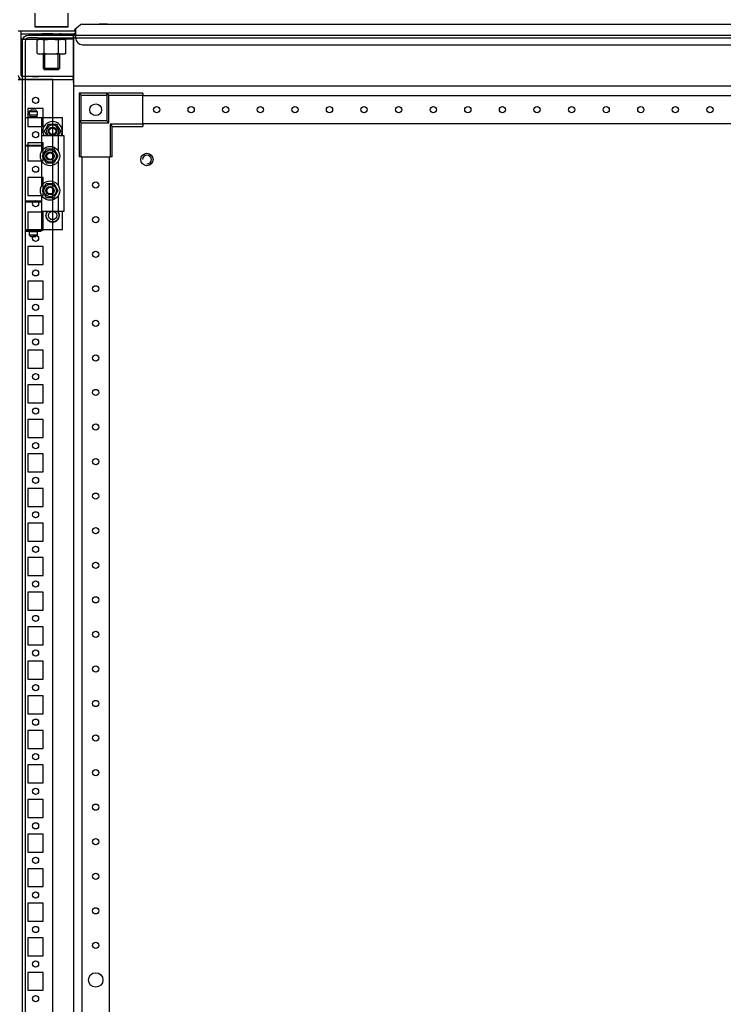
# Model space of a CAD drawing. Header units: inches. Extents: x 614 to 6314, y 704 to 4696.
# Tile 60 of 78: x 4048 to 4556, y 2650 to 3362. Entities that reach past the tile are written whole.
import ezdxf

# ---------------------------------------------------------------- set-up
doc = ezdxf.new("R2010")
doc.units = ezdxf.units.IN
doc.header["$MEASUREMENT"] = 0
doc.layers.add('HANDLE_ROTARY', color=7, linetype='Continuous')
doc.styles.get("Standard").update_dxf_attribs({"font": 'ARIALN.TTF'})
doc.dimstyles.get("Standard").update_dxf_attribs({"dimtxt": 25, "dimasz": 20, "dimexe": 5, "dimexo": 5, "dimgap": 10, "dimtad": 0, "dimtih": 1, "dimtoh": 1, "dimzin": 0, "dimdsep": 46, "dimtxsty": 'Standard', "dimcen": 10, "dimadec": 0, "dimazin": 0, "dimtfac": 1, "dimtofl": 0, "dimtmove": 0, "dimatfit": 3, "dimfxl": 1, "dimtolj": 1, "dimtzin": 0, "dimarcsym": 0})

# ---------------------------------------------------------------- blocks, each defined once
blk = doc.blocks.new('DOOR_FRONT')
for p, q in [((-394.22, -0.34), (-392.5, 0)), ((-392.5, 0), (-392.5, 0)), ((-392.5, 0), (-392.5, 0)), ((-392.5, 0), (-386.01, 0)), ((-386.01, 0), (-386, 0)), ((-386, 0), (386, 0)), ((-397, -4.5), (-396.66, -2.78)), ((-397, -1962.53), (-397, -4.5)), ((-396.66, -2.78), (-395.68, -1.32)), ((-395.68, -1.32), (-394.22, -0.34)), ((-394.81, -3.54), (-395, -4.5)), ((-395, -4.5), (-395, -1962.53)), ((-394.27, -2.73), (-394.81, -3.54)), ((-393.46, -2.19), (-394.27, -2.73)), ((-392.5, -2), (-393.46, -2.19)), ((-386.01, -2), (-392.5, -2)), ((-386, -2), (-386.01, -2)), ((-386, -2), (386, -2)), ((-355.98, -42.02), (-356, -42)), ((-336, -42), (-356, -42)), ((-356, -42), (-356, -62)), ((-355.91, -42.09), (-355.98, -42.02)), ((-355.79, -42.21), (-355.91, -42.09)), ((-355.63, -42.37), (-355.79, -42.21)), ((-355.38, -42.62), (-355.63, -42.37)), ((-355.1, -42.9), (-355.38, -42.62)), ((-310, -42), (-336, -42)), ((-334.5, -43.5), (-336, -42)), ((-336, -42), (-336, -62)), ((-336, -43.5), (-336, -42)), ((-310, -42), (-310, -43.5)), ((-354.8, -43.2), (-355.1, -42.9)), ((-354.5, -43.5), (-354.8, -43.2)), ((-354.5, -62), (-354.5, -43.5)), ((-354.5, -43.5), (-336, -43.5)), ((-336, -43.5), (-336, -62)), ((-334.5, -63.5), (-334.5, -43.5)), ((-334.5, -43.5), (-310, -43.5)), ((-310, -64.5), (-310, -43.5)), ((310, -44), (-310, -44)), ((-390.5, -54), (-392, -55.5)), ((-386, -55.5), (-392, -55.5)), ((-392, -55.5), (-392, -58)), ((-390.5, -54), (-387.5, -54)), ((-386, -55.5), (-387.5, -54)), ((-386, -58), (-386, -55.5)), ((-395, -59.5), (-383, -59.5)), ((-395, -59.5), (-395, -79.5)), ((-386, -58), (-392, -58)), ((-392, -59), (-386, -59)), ((-392, -59), (-392, -59.5)), ((-386.5, -58), (-391.5, -58)), ((-391.5, -58), (-391.5, -59)), ((-386.5, -59), (-391.5, -59)), ((-386.5, -59), (-386.5, -58)), ((-386, -59.5), (-386, -59)), ((-386, -59.5), (-368, -59.5)), ((-383, -79.5), (-383, -59.5)), ((-368, -72.5), (-368, -59.5)), ((-354.5, -63.5), (-356, -62)), ((-336, -62), (-356, -62)), ((-356, -62), (-356, -88)), ((-356, -62), (-354.5, -62)), ((-336, -62), (-354.5, -62)), ((-354.5, -88), (-354.5, -63.5)), ((-354.5, -63.5), (-334.5, -63.5)), ((-334.5, -63.5), (-336, -62)), ((-310, -64), (310, -64)), ((-380.97, -69.5), (-378.09, -64.5)), ((-380.97, -69.5), (-380.58, -68.83)), ((-380.27, -70.72), (-380.97, -69.5)), ((-379.24, -72.5), (-380.97, -69.5)), ((-380.58, -68.83), (-380.19, -68.15)), ((-379.56, -71.95), (-380.27, -70.72)), ((-380.19, -68.15), (-379.85, -67.55)), ((-379.85, -67.55), (-379.5, -66.95)), ((-379.5, -66.95), (-378.79, -65.72)), ((-378.79, -65.72), (-378.09, -64.5)), ((-378.09, -64.5), (-377.31, -64.5)), ((-378.09, -64.5), (-372.31, -64.5)), ((-377.31, -64.5), (-376.53, -64.5)), ((-376.53, -64.5), (-375.83, -64.5)), ((-375.83, -64.5), (-375.14, -64.5)), ((-375.14, -64.5), (-373.72, -64.5)), ((-373.72, -64.5), (-372.31, -64.5)), ((-372.31, -64.5), (-371.92, -65.17)), ((-372.31, -64.5), (-369.43, -69.5)), ((-371.92, -65.17), (-371.53, -65.85)), ((-371.53, -65.85), (-371.19, -66.45)), ((-371.19, -66.45), (-370.84, -67.05)), ((-369.43, -69.5), (-371.16, -72.5)), ((-370.84, -67.05), (-370.13, -68.28)), ((-370.21, -70.85), (-370.55, -71.45)), ((-369.82, -70.17), (-370.21, -70.85)), ((-370.13, -68.28), (-369.43, -69.5)), ((-369.43, -69.5), (-369.82, -70.17)), ((-333.5, -64.5), (-332, -66)), ((-310, -64.5), (-333.5, -64.5)), ((-333.5, -64.5), (-333.5, -88)), ((-332, -88), (-332, -66)), ((-332, -66), (-310, -66)), ((-310, -64.5), (-310, -66)), ((-383, -83.89), (-383, -72.5)), ((-383, -72.5), (-371, -72.5)), ((-379.24, -72.5), (-379.56, -71.95)), ((-370.9, -72.05), (-371.16, -72.5)), ((-371, -83.89), (-371, -72.5)), ((-371, -72.5), (-367, -72.5)), ((-370.55, -71.45), (-370.9, -72.05)), ((-367, -72.5), (-367, -127.5)), ((-395, -79.5), (-383, -79.5)), ((-395, -80), (-383, -80)), ((-395, -80), (-395, -120)), ((-392, -79.5), (-392, -80)), ((-386, -80), (-386, -79.5)), ((-386, -79.5), (-383, -79.5)), ((-386, -80), (-383, -80)), ((-383, -83.89), (-383, -80)), ((-381.36, -85.05), (-382.07, -86.28)), ((-381.6, -85.46), (-381.92, -86.01)), ((-381.28, -84.91), (-381.6, -85.46)), ((-381.01, -84.45), (-381.36, -85.05)), ((-380.95, -84.35), (-381.28, -84.91)), ((-380.67, -83.85), (-381.01, -84.45)), ((-380.63, -83.79), (-380.95, -84.35)), ((-380.28, -83.17), (-380.67, -83.85)), ((-380.26, -83.14), (-380.63, -83.79)), ((-379.89, -82.5), (-380.28, -83.17)), ((-379.89, -82.5), (-380.26, -83.14)), ((-378.48, -82.5), (-379.89, -82.5)), ((-379.03, -82.5), (-379.89, -82.5)), ((-378.17, -82.5), (-379.03, -82.5)), ((-377.06, -82.5), (-378.48, -82.5)), ((-377.53, -82.5), (-378.17, -82.5)), ((-376.89, -82.5), (-377.53, -82.5)), ((-376.37, -82.5), (-377.06, -82.5)), ((-376.25, -82.5), (-376.89, -82.5)), ((-375.67, -82.5), (-376.37, -82.5)), ((-375.6, -82.5), (-376.25, -82.5)), ((-374.89, -82.5), (-375.67, -82.5)), ((-374.86, -82.5), (-375.6, -82.5)), ((-374.11, -82.5), (-374.89, -82.5)), ((-374.11, -82.5), (-374.86, -82.5)), ((-373.41, -83.72), (-374.11, -82.5)), ((-373.69, -83.24), (-374.11, -82.5)), ((-373.26, -83.99), (-373.69, -83.24)), ((-372.7, -84.95), (-373.41, -83.72)), ((-372.94, -84.54), (-373.26, -83.99)), ((-372.62, -85.09), (-372.94, -84.54)), ((-372.35, -85.55), (-372.7, -84.95)), ((-372.29, -85.65), (-372.62, -85.09)), ((-383, -108.89), (-383, -91.11)), ((-382.07, -86.28), (-382.77, -87.5)), ((-382.35, -86.76), (-382.77, -87.5)), ((-382.77, -87.5), (-382.38, -88.17)), ((-382.77, -87.5), (-382.4, -88.14)), ((-382.4, -88.14), (-382.03, -88.79)), ((-382.38, -88.17), (-381.99, -88.85)), ((-381.92, -86.01), (-382.35, -86.76)), ((-382.03, -88.79), (-381.71, -89.35)), ((-381.99, -88.85), (-381.65, -89.45)), ((-381.71, -89.35), (-381.38, -89.91)), ((-381.65, -89.45), (-381.3, -90.05)), ((-381.38, -89.91), (-381.06, -90.46)), ((-381.3, -90.05), (-380.59, -91.28)), ((-381.06, -90.46), (-380.74, -91.01)), ((-380.74, -91.01), (-380.31, -91.76)), ((-380.59, -91.28), (-379.89, -92.5)), ((-380.31, -91.76), (-379.89, -92.5)), ((-379.89, -92.5), (-379.11, -92.5)), ((-379.89, -92.5), (-379.14, -92.5)), ((-379.14, -92.5), (-378.4, -92.5)), ((-379.11, -92.5), (-378.33, -92.5)), ((-378.4, -92.5), (-377.75, -92.5)), ((-378.33, -92.5), (-377.63, -92.5)), ((-377.75, -92.5), (-377.11, -92.5)), ((-377.63, -92.5), (-376.94, -92.5)), ((-377.11, -92.5), (-376.47, -92.5)), ((-376.94, -92.5), (-375.52, -92.5)), ((-376.47, -92.5), (-375.83, -92.5)), ((-375.83, -92.5), (-374.97, -92.5)), ((-375.52, -92.5), (-374.11, -92.5)), ((-374.97, -92.5), (-374.11, -92.5)), ((-374.11, -92.5), (-373.72, -91.83)), ((-374.11, -92.5), (-373.74, -91.86)), ((-373.74, -91.86), (-373.37, -91.21)), ((-373.72, -91.83), (-373.33, -91.15)), ((-373.37, -91.21), (-373.05, -90.65)), ((-373.33, -91.15), (-372.99, -90.55)), ((-373.05, -90.65), (-372.72, -90.09)), ((-372.99, -90.55), (-372.64, -89.95)), ((-372.72, -90.09), (-372.4, -89.54)), ((-372.64, -89.95), (-371.93, -88.72)), ((-372.4, -89.54), (-372.08, -88.99)), ((-372.01, -86.15), (-372.35, -85.55)), ((-371.97, -86.21), (-372.29, -85.65)), ((-372.08, -88.99), (-371.65, -88.24)), ((-371.62, -86.83), (-372.01, -86.15)), ((-371.6, -86.86), (-371.97, -86.21)), ((-371.93, -88.72), (-371.23, -87.5)), ((-371.65, -88.24), (-371.23, -87.5)), ((-371.23, -87.5), (-371.62, -86.83)), ((-371.23, -87.5), (-371.6, -86.86)), ((-371, -108.89), (-371, -91.11)), ((-354.5, -88), (-356, -88)), ((-354.5, -88), (-333.5, -88)), ((-354, -88), (-354, -1879)), ((-334, -1879), (-334, -88)), ((-332, -88), (-333.5, -88)), ((-382.07, -111.28), (-382.77, -112.5)), ((-382.35, -111.76), (-382.77, -112.5)), ((-382.77, -112.5), (-382.38, -113.17)), ((-382.77, -112.5), (-382.4, -113.14)), ((-382.4, -113.14), (-382.03, -113.79)), ((-382.38, -113.17), (-381.99, -113.85)), ((-381.92, -111.01), (-382.35, -111.76)), ((-381.36, -110.05), (-382.07, -111.28)), ((-382.03, -113.79), (-381.71, -114.35)), ((-381.99, -113.85), (-381.65, -114.45)), ((-381.6, -110.46), (-381.92, -111.01)), ((-381.28, -109.91), (-381.6, -110.46)), ((-381.01, -109.45), (-381.36, -110.05)), ((-380.95, -109.35), (-381.28, -109.91)), ((-380.67, -108.85), (-381.01, -109.45)), ((-380.63, -108.79), (-380.95, -109.35)), ((-380.28, -108.17), (-380.67, -108.85)), ((-380.26, -108.14), (-380.63, -108.79)), ((-379.89, -107.5), (-380.28, -108.17)), ((-379.89, -107.5), (-380.26, -108.14)), ((-378.48, -107.5), (-379.89, -107.5)), ((-379.03, -107.5), (-379.89, -107.5)), ((-378.17, -107.5), (-379.03, -107.5)), ((-377.06, -107.5), (-378.48, -107.5)), ((-377.53, -107.5), (-378.17, -107.5)), ((-376.89, -107.5), (-377.53, -107.5)), ((-376.37, -107.5), (-377.06, -107.5)), ((-376.25, -107.5), (-376.89, -107.5)), ((-375.67, -107.5), (-376.37, -107.5)), ((-375.6, -107.5), (-376.25, -107.5)), ((-374.89, -107.5), (-375.67, -107.5)), ((-374.86, -107.5), (-375.6, -107.5)), ((-374.11, -107.5), (-374.89, -107.5)), ((-374.11, -107.5), (-374.86, -107.5)), ((-373.41, -108.72), (-374.11, -107.5)), ((-373.69, -108.24), (-374.11, -107.5)), ((-373.26, -108.99), (-373.69, -108.24)), ((-372.7, -109.95), (-373.41, -108.72)), ((-372.94, -109.54), (-373.26, -108.99)), ((-372.62, -110.09), (-372.94, -109.54)), ((-372.35, -110.55), (-372.7, -109.95)), ((-372.64, -114.95), (-371.93, -113.72)), ((-372.29, -110.65), (-372.62, -110.09)), ((-372.01, -111.15), (-372.35, -110.55)), ((-371.97, -111.21), (-372.29, -110.65)), ((-372.08, -113.99), (-371.65, -113.24)), ((-371.62, -111.83), (-372.01, -111.15)), ((-371.6, -111.86), (-371.97, -111.21)), ((-371.93, -113.72), (-371.23, -112.5)), ((-371.65, -113.24), (-371.23, -112.5)), ((-371.23, -112.5), (-371.62, -111.83)), ((-371.23, -112.5), (-371.6, -111.86)), ((-383, -120), (-395, -120)), ((-395, -120.5), (-383, -120.5)), ((-395, -120.5), (-395, -140.5)), ((-392, -120), (-392, -120.5)), ((-383, -120), (-386, -120)), ((-386, -120.5), (-386, -120)), ((-386, -120.5), (-383, -120.5)), ((-383, -120), (-383, -116.11)), ((-383, -127.5), (-383, -116.11)), ((-383, -140.5), (-383, -120.5)), ((-381.71, -114.35), (-381.38, -114.91)), ((-381.65, -114.45), (-381.3, -115.05)), ((-381.38, -114.91), (-381.06, -115.46)), ((-381.3, -115.05), (-380.59, -116.28)), ((-381.06, -115.46), (-380.74, -116.01)), ((-380.74, -116.01), (-380.31, -116.76)), ((-380.59, -116.28), (-379.89, -117.5)), ((-380.31, -116.76), (-379.89, -117.5)), ((-379.89, -117.5), (-379.11, -117.5)), ((-379.89, -117.5), (-379.14, -117.5)), ((-379.14, -117.5), (-378.4, -117.5)), ((-379.11, -117.5), (-378.33, -117.5)), ((-378.4, -117.5), (-377.75, -117.5)), ((-378.33, -117.5), (-377.63, -117.5)), ((-377.75, -117.5), (-377.11, -117.5)), ((-377.63, -117.5), (-376.94, -117.5)), ((-377.11, -117.5), (-376.47, -117.5)), ((-376.94, -117.5), (-375.52, -117.5)), ((-376.47, -117.5), (-375.83, -117.5)), ((-375.83, -117.5), (-374.97, -117.5)), ((-375.52, -117.5), (-374.11, -117.5)), ((-374.97, -117.5), (-374.11, -117.5)), ((-374.11, -117.5), (-373.72, -116.83)), ((-374.11, -117.5), (-373.74, -116.86)), ((-373.74, -116.86), (-373.37, -116.21)), ((-373.72, -116.83), (-373.33, -116.15)), ((-373.37, -116.21), (-373.05, -115.65)), ((-373.33, -116.15), (-372.99, -115.55)), ((-373.05, -115.65), (-372.72, -115.09)), ((-372.99, -115.55), (-372.64, -114.95)), ((-372.72, -115.09), (-372.4, -114.54)), ((-372.4, -114.54), (-372.08, -113.99)), ((-371, -127.5), (-371, -116.11)), ((-371, -127.5), (-383, -127.5)), ((-379.25, -127.56), (-379.01, -127.55)), ((-379.19, -127.76), (-379.25, -127.56)), ((-379.14, -127.96), (-379.19, -127.76)), ((-379.1, -128.12), (-379.14, -127.96)), ((-379.05, -128.28), (-379.1, -128.12)), ((-379.01, -127.55), (-378.77, -127.54)), ((-378.77, -127.54), (-378.64, -127.53)), ((-378.64, -127.53), (-378.51, -127.52)), ((-378.51, -127.52), (-378.51, -127.5)), ((-371.89, -127.5), (-371.89, -127.52)), ((-371.89, -127.52), (-371.73, -127.53)), ((-371.73, -127.53), (-371.57, -127.54)), ((-371.57, -127.54), (-371.36, -127.55)), ((-371.36, -127.55), (-371.15, -127.56)), ((-371.31, -128.15), (-371.35, -128.28)), ((-371.28, -128.02), (-371.31, -128.15)), ((-371.22, -127.79), (-371.28, -128.02)), ((-371.15, -127.56), (-371.22, -127.79)), ((-367, -127.5), (-371, -127.5)), ((-368, -140.5), (-368, -127.5)), ((-380.2, -130.5), (-380.01, -130.35)), ((-380.04, -130.63), (-380.2, -130.5)), ((-380.09, -129.46), (-379.88, -129.35)), ((-379.96, -129.62), (-380.09, -129.46)), ((-380.09, -131.54), (-379.94, -131.35)), ((-379.91, -131.63), (-380.09, -131.54)), ((-379.88, -130.76), (-380.04, -130.63)), ((-380.01, -130.35), (-379.83, -130.2)), ((-379.83, -129.78), (-379.96, -129.62)), ((-379.94, -131.35), (-379.79, -131.17)), ((-379.72, -131.73), (-379.91, -131.63)), ((-379.88, -129.35), (-379.66, -129.24)), ((-379.75, -130.86), (-379.88, -130.76)), ((-379.73, -129.91), (-379.83, -129.78)), ((-379.83, -130.2), (-379.73, -130.12)), ((-379.79, -131.17), (-379.71, -131.07)), ((-379.77, -128.47), (-379.54, -128.4)), ((-379.67, -128.65), (-379.77, -128.47)), ((-379.77, -132.53), (-379.66, -132.32)), ((-379.57, -132.59), (-379.77, -132.53)), ((-379.63, -130.97), (-379.75, -130.86)), ((-379.63, -130.03), (-379.73, -129.91)), ((-379.73, -130.12), (-379.63, -130.03)), ((-379.58, -131.8), (-379.72, -131.73)), ((-379.71, -131.07), (-379.63, -130.97)), ((-379.58, -128.84), (-379.67, -128.65)), ((-379.66, -129.24), (-379.55, -129.18)), ((-379.66, -132.32), (-379.55, -132.11)), ((-379.51, -128.98), (-379.58, -128.84)), ((-379.43, -131.88), (-379.58, -131.8)), ((-379.37, -132.64), (-379.57, -132.59)), ((-379.55, -129.18), (-379.43, -129.12)), ((-379.55, -132.11), (-379.49, -131.99)), ((-379.54, -128.4), (-379.3, -128.34)), ((-379.43, -129.12), (-379.51, -128.98)), ((-379.49, -131.99), (-379.43, -131.88)), ((-379.21, -132.68), (-379.37, -132.64)), ((-379.3, -128.34), (-379.18, -128.31)), ((-379.25, -133.44), (-379.18, -133.21)), ((-379.04, -133.45), (-379.25, -133.44)), ((-379.05, -132.73), (-379.21, -132.68)), ((-379.18, -128.31), (-379.05, -128.28)), ((-379.18, -133.21), (-379.12, -132.98)), ((-379.12, -132.98), (-379.09, -132.85)), ((-379.09, -132.85), (-379.05, -132.73)), ((-378.83, -133.46), (-379.04, -133.45)), ((-378.67, -133.47), (-378.83, -133.46)), ((-378.51, -133.48), (-378.67, -133.47)), ((-378.55, -134.22), (-378.53, -133.98)), ((-378.34, -134.18), (-378.55, -134.22)), ((-378.53, -133.98), (-378.52, -133.74)), ((-378.52, -133.74), (-378.51, -133.61)), ((-378.51, -133.61), (-378.51, -133.48)), ((-378.14, -134.15), (-378.34, -134.18)), ((-377.98, -134.13), (-378.14, -134.15)), ((-377.82, -134.1), (-377.98, -134.13)), ((-377.8, -134.23), (-377.82, -134.1)), ((-377.78, -134.36), (-377.8, -134.23)), ((-377.74, -134.59), (-377.78, -134.36)), ((-377.7, -134.83), (-377.74, -134.59)), ((-377.51, -134.76), (-377.7, -134.83)), ((-377.31, -134.68), (-377.51, -134.76)), ((-377.16, -134.62), (-377.31, -134.68)), ((-377.01, -134.57), (-377.16, -134.62)), ((-376.96, -134.69), (-377.01, -134.57)), ((-376.92, -134.81), (-376.96, -134.69)), ((-376.83, -135.03), (-376.92, -134.81)), ((-376.75, -135.26), (-376.83, -135.03)), ((-376.57, -135.14), (-376.75, -135.26)), ((-376.4, -135.03), (-376.57, -135.14)), ((-376.26, -134.94), (-376.4, -135.03)), ((-376.13, -134.85), (-376.26, -134.94)), ((-376.05, -134.96), (-376.13, -134.85)), ((-375.98, -135.07), (-376.05, -134.96)), ((-375.85, -135.27), (-375.98, -135.07)), ((-375.72, -135.47), (-375.85, -135.27)), ((-375.58, -135.33), (-375.72, -135.47)), ((-375.43, -135.18), (-375.58, -135.33)), ((-375.32, -135.07), (-375.43, -135.18)), ((-375.2, -134.95), (-375.32, -135.07)), ((-375.11, -135.04), (-375.2, -134.95)), ((-375.02, -135.13), (-375.11, -135.04)), ((-374.85, -135.3), (-375.02, -135.13)), ((-374.68, -135.47), (-374.85, -135.3)), ((-374.57, -135.3), (-374.68, -135.47)), ((-374.45, -135.13), (-374.57, -135.3)), ((-374.36, -134.99), (-374.45, -135.13)), ((-374.27, -134.85), (-374.36, -134.99)), ((-374.17, -134.92), (-374.27, -134.85)), ((-374.06, -134.99), (-374.17, -134.92)), ((-373.86, -135.13), (-374.06, -134.99)), ((-373.65, -135.26), (-373.86, -135.13)), ((-373.58, -135.06), (-373.65, -135.26)), ((-373.51, -134.87), (-373.58, -135.06)), ((-373.45, -134.72), (-373.51, -134.87)), ((-373.39, -134.57), (-373.45, -134.72)), ((-373.27, -134.61), (-373.39, -134.57)), ((-373.15, -134.66), (-373.27, -134.61)), ((-372.92, -134.74), (-373.15, -134.66)), ((-372.7, -134.83), (-372.92, -134.74)), ((-372.67, -134.63), (-372.7, -134.83)), ((-372.64, -134.42), (-372.67, -134.63)), ((-372.61, -134.26), (-372.64, -134.42)), ((-372.58, -134.1), (-372.61, -134.26)), ((-372.46, -134.12), (-372.58, -134.1)), ((-372.33, -134.14), (-372.46, -134.12)), ((-372.09, -134.18), (-372.33, -134.14)), ((-371.85, -134.22), (-372.09, -134.18)), ((-371.76, -133.47), (-371.89, -133.48)), ((-371.89, -133.48), (-371.88, -133.64)), ((-371.88, -133.64), (-371.88, -133.8)), ((-371.88, -133.8), (-371.87, -134.01)), ((-371.87, -134.01), (-371.85, -134.22)), ((-371.63, -133.46), (-371.76, -133.47)), ((-371.39, -133.45), (-371.63, -133.46)), ((-371.15, -133.44), (-371.39, -133.45)), ((-371.35, -128.28), (-371.19, -128.32)), ((-371.22, -132.69), (-371.35, -132.73)), ((-371.35, -132.73), (-371.3, -132.88)), ((-371.3, -132.88), (-371.26, -133.04)), ((-371.26, -133.04), (-371.21, -133.24)), ((-371.1, -132.66), (-371.22, -132.69)), ((-371.21, -133.24), (-371.15, -133.44)), ((-371.19, -128.32), (-371.03, -128.36)), ((-370.86, -132.6), (-371.1, -132.66)), ((-371.03, -128.36), (-370.83, -128.41)), ((-370.91, -129.01), (-370.97, -129.12)), ((-370.97, -129.12), (-370.82, -129.2)), ((-370.85, -131.82), (-370.97, -131.88)), ((-370.97, -131.88), (-370.89, -132.02)), ((-370.85, -128.89), (-370.91, -129.01)), ((-370.89, -132.02), (-370.82, -132.16)), ((-370.63, -132.53), (-370.86, -132.6)), ((-370.74, -128.68), (-370.85, -128.89)), ((-370.74, -131.76), (-370.85, -131.82)), ((-370.83, -128.41), (-370.63, -128.47)), ((-370.82, -129.2), (-370.68, -129.27)), ((-370.82, -132.16), (-370.73, -132.35)), ((-370.69, -129.93), (-370.77, -130.03)), ((-370.77, -130.03), (-370.65, -130.14)), ((-370.67, -130.88), (-370.77, -130.97)), ((-370.77, -130.97), (-370.67, -131.09)), ((-370.63, -128.47), (-370.74, -128.68)), ((-370.52, -131.65), (-370.74, -131.76)), ((-370.73, -132.35), (-370.63, -132.53)), ((-370.61, -129.83), (-370.69, -129.93)), ((-370.68, -129.27), (-370.49, -129.37)), ((-370.57, -130.8), (-370.67, -130.88)), ((-370.67, -131.09), (-370.57, -131.22)), ((-370.65, -130.14), (-370.52, -130.24)), ((-370.46, -129.65), (-370.61, -129.83)), ((-370.39, -130.65), (-370.57, -130.8)), ((-370.57, -131.22), (-370.44, -131.38)), ((-370.52, -130.24), (-370.36, -130.37)), ((-370.31, -131.54), (-370.52, -131.65)), ((-370.49, -129.37), (-370.31, -129.46)), ((-370.31, -129.46), (-370.46, -129.65)), ((-370.44, -131.38), (-370.31, -131.54)), ((-370.2, -130.5), (-370.39, -130.65)), ((-370.36, -130.37), (-370.2, -130.5)), ((-395, -140.5), (-383, -140.5)), ((-394.5, -141.15), (-392.03, -141.15)), ((-394.5, -141.15), (-394.5, -141.85)), ((-394.5, -141.85), (-392.03, -141.85)), ((-392.03, -141.85), (-392.03, -141.15)), ((-392.03, -141.15), (-391.25, -141.15)), ((-391.25, -141.85), (-392.03, -141.85)), ((-392, -140.5), (-392, -141)), ((-386, -141), (-392, -141)), ((-392, -142), (-386, -142)), ((-392, -142), (-392, -144.5)), ((-386.5, -141), (-391.5, -141)), ((-391.5, -141), (-391.5, -141.15)), ((-391.5, -141.85), (-391.5, -142)), ((-386.5, -142), (-391.5, -142)), ((-391.25, -141.15), (-391.25, -141.85)), ((-386.75, -141.85), (-386.75, -141.15)), ((-386.75, -141.15), (-385.98, -141.15)), ((-385.98, -141.85), (-386.75, -141.85)), ((-386.5, -141.15), (-386.5, -141)), ((-386.5, -142), (-386.5, -141.85)), ((-386, -141), (-386, -140.5)), ((-386, -140.5), (-368, -140.5)), ((-386, -144.5), (-386, -142)), ((-385.98, -141.15), (-383.5, -141.15)), ((-385.98, -141.15), (-385.98, -141.85)), ((-385.98, -141.85), (-383.5, -141.85)), ((-383.5, -141.85), (-383.5, -141.15)), ((-392, -144.5), (-390.5, -146)), ((-392, -144.5), (-386, -144.5)), ((-387.5, -146), (-390.5, -146)), ((-387.5, -146), (-386, -144.5))]:
    blk.add_line(p, q)
for centre, radius in [((-344, -54), 4.25), ((-300, -54), 2.25), ((-275, -54), 2.25), ((-250, -54), 2.25), ((-225, -54), 2.25), ((-200, -54), 2.25), ((-175, -54), 2.25), ((-150, -54), 2.25), ((-125, -54), 2.25), ((-100, -54), 2.25), ((-75, -54), 2.25), ((-50, -54), 2.25), ((-25, -54), 2.25), ((0, -54), 2.25), ((25, -54), 2.25), ((50, -54), 2.25), ((75, -54), 2.25), ((100, -54), 2.25), ((-375.2, -69.5), 3), ((-375.2, -69.5), 2.4), ((-377, -87.5), 7), ((-377, -87.5), 4.45), ((-377, -87.5), 3), ((-377, -87.5), 2.4), ((-307, -90), 4.5), ((-377, -112.5), 7), ((-344, -108.5), 2.25), ((-377, -112.5), 4.45), ((-377, -112.5), 3), ((-377, -112.5), 2.4), ((-375.2, -130.5), 3), ((-344, -133.5), 2.25), ((-344, -158.5), 2.25), ((-344, -183.5), 2.25), ((-344, -208.5), 2.25), ((-344, -233.5), 2.25), ((-344, -258.5), 2.25), ((-344, -283.5), 2.25), ((-344, -308.5), 2.25), ((-344, -333.5), 2.25), ((-344, -358.5), 2.25), ((-344, -383.5), 2.25), ((-344, -408.5), 2.25), ((-344, -433.5), 2.25), ((-344, -458.5), 2.25), ((-344, -483.5), 2.25), ((-344, -508.5), 2.25), ((-344, -533.5), 2.25), ((-344, -558.5), 2.25), ((-344, -583.5), 2.25), ((-344, -608.5), 2.25), ((-344, -633.5), 2.25), ((-344, -658.5), 2.25), ((-344, -683.5), 5.25)]:
    blk.add_circle(centre, radius)
for centre, radius, start, end in [((-375.2, -69.5), 7, 334.62307, 180), ((-375.2, -69.5), 7, 180, 205.37693), ((-375.2, -69.5), 4.45, 317.61126, 222.38874), ((-307, -90), 3.23, 0, 180), ((-307, -90), 3.23, 270, 180), ((-307, -90), 3.23, 270, 360)]:
    blk.add_arc(centre, radius, start, end)
blk = doc.blocks.new('ENCL_FRONT')
for p, q in [((-388, 2114.5), (-388, 2104.5)), ((-364, 2104.5), (-364, 2114.5)), ((-400, 2101.5), (-358.5, 2101.5)), ((-397.9, 2069.3), (-397.9, 2101.5)), ((-397, 2101.5), (-397, 2101.5)), ((-388, 2104.5), (-364, 2104.5)), ((-364, 2104.5), (-388, 2104.5)), ((-369.75, 2104.5), (-382.25, 2104.5)), ((-370, 2104.5), (-382, 2104.5)), ((-380.93, 2104.5), (-371.07, 2104.5)), ((-359.85, 2101.5), (-358.5, 2101.5)), ((-355.01, 2106.03), (-359.36, 2102.39)), ((-359.36, 2102.39), (-358.71, 2101.62)), ((-358.71, 2101.62), (-358.5, 2101.8)), ((-358.5, 2103.1), (-358.5, 2096.5)), ((-358.5, 2099.5), (-358.5, 2101.5)), ((-354.73, 2106.23), (-355.01, 2106.03)), ((-354.15, 2106.5), (-354.73, 2106.23)), ((-354.15, 2106.5), (-353.73, 2106.5)), ((-353.73, 2106.5), (353.36, 2106.5)), ((-353.73, 2106.5), (354.09, 2106.5)), ((-335.5, 2106.5), (-341.5, 2106.5)), ((-397.9, 2099.5), (-382.92, 2099.5)), ((-397.9, 2095.5), (-383, 2095.5)), ((-397.5, 2099.5), (-383, 2099.5)), ((-395.5, 2095.5), (-397.5, 2095.5)), ((-397.5, 2095.5), (-397, 2095.5)), ((-384.3, 2095.5), (-386.39, 2094.94)), ((-386.39, 2085.26), (-386.39, 2094.94)), ((-384.3, 2095.5), (-367.7, 2095.5)), ((-382, 2099.5), (-383, 2099.5)), ((-375, 2099.5), (-383, 2099.5)), ((-383, 2095.5), (-375, 2095.5)), ((-382.92, 2099.5), (-360, 2099.5)), ((-382, 2099.5), (-382.5, 2099.5)), ((-382.5, 2095.5), (-382, 2095.5)), ((-370, 2095.5), (-382, 2095.5)), ((-381.2, 2085.26), (-381.2, 2094.94)), ((-375, 2099.5), (-358.5, 2099.5)), ((-360.1, 2095.5), (-375, 2095.5)), ((-370.8, 2085.26), (-370.8, 2094.94)), ((-369, 2099.5), (-370, 2099.5)), ((-369.5, 2099.5), (-370, 2099.5)), ((-370, 2095.5), (-369.5, 2095.5)), ((-365.61, 2094.94), (-367.7, 2095.5)), ((-365.61, 2085.26), (-365.61, 2094.94)), ((-360, 2069.18), (-360, 2099.5)), ((-360, 2099.5), (-358.5, 2099.5)), ((-360, 2098.9), (-360, 2069.18)), ((-358.5, 2099.5), (-359.85, 2099.5)), ((-359.85, 2099.5), (-359.85, 2099.5)), ((-353.5, 2091.5), (353.5, 2091.5)), ((-386.39, 2085.26), (-384.3, 2084.7)), ((-367.7, 2084.7), (-384.3, 2084.7)), ((-370, 2084.7), (-382, 2084.7)), ((-382, 2084.7), (-382, 2074.57)), ((-380.93, 2084.7), (-380.93, 2073.5)), ((-371.07, 2073.5), (-371.07, 2084.7)), ((-370, 2074.57), (-370, 2084.7)), ((-367.7, 2084.7), (-365.61, 2085.26)), ((-382, 2074.57), (-370, 2074.57)), ((-382, 2074.57), (-380.93, 2073.5)), ((-371.07, 2073.5), (-380.93, 2073.5)), ((-371.07, 2073.5), (-370, 2074.57)), ((-375, 2066.5), (-400, 2066.5)), ((-400, 2066.5), (-385.25, 2066.5)), ((-397.2, 2066.5), (-382.92, 2066.5)), ((-382.92, 2068.5), (-397.1, 2068.5)), ((-382, 2068.5), (-393, 2068.5)), ((-393, 2066.5), (-382, 2066.5)), ((-389.75, 2068.5), (-385.25, 2068.5)), ((-385.25, 2066.5), (-389.75, 2066.5)), ((-360, 2068.5), (-382.92, 2068.5)), ((-382.92, 2066.5), (-360, 2066.5)), ((-375, 171.5), (-375, 2066.5)), ((-361, 2068.5), (-360, 2068.5)), ((-360, 2066.5), (-361, 2066.5)), ((-360.01, 2069.18), (-360, 2069.18)), ((-360, 2069.01), (-360, 2069.18)), ((-360, 2069.01), (-360, 2068.99)), ((-360, 2068.99), (-360, 2068.66)), ((-360, 2068.66), (-360, 2068.07)), ((-360, 2066.42), (-360, 2068.5)), ((-360, 2068.07), (-360, 2067.3)), ((-360, 2067.3), (-360, 2067.04)), ((-360, 2067.3), (-360, 2066.48)), ((-360, 2066.9), (-360, 2067.18)), ((-360, 2066.84), (-360, 2067.04)), ((-360, 2066.63), (-360, 2066.9)), ((-360, 2066.84), (-360, 2066.48)), ((-360, 2066.42), (-360, 2066.63)), ((-360, 2066.48), (-360, 2065.73)), ((-360, 2066.27), (-360, 2066.42)), ((-360, 2066.34), (-360, 2066.42)), ((-360, 2066.34), (-360, 2066.27)), ((-360, 2066.19), (-360, 2066.27)), ((-360, 2065.73), (-360, 2066.2)), ((-360, 2065.73), (-360, 2065.17)), ((-360, 2065.17), (-360, 2064.87)), ((-360, 2064.23), (-360, 2064.87)), ((-360, 2064.87), (-360, 2061.57)), ((-360, 2064.2), (-360, 2064.23)), ((360, 2061.57), (-360, 2061.57)), ((-360, 2061.57), (-360, 171.5)), ((-382, 2045.5), (-393, 2045.5)), ((-393, 2045.5), (-393, 2032.5)), ((-382, 2032.5), (-382, 2045.5)), ((-393, 2032.5), (-382, 2032.5)), ((-382, 2020.5), (-393, 2020.5)), ((-393, 2020.5), (-393, 2007.5)), ((-382, 2007.5), (-382, 2020.5)), ((-393, 2007.5), (-382, 2007.5)), ((-382, 1995.5), (-393, 1995.5)), ((-393, 1995.5), (-393, 1982.5)), ((-382, 1982.5), (-382, 1995.5)), ((-393, 1982.5), (-382, 1982.5)), ((-382, 1970.5), (-393, 1970.5)), ((-393, 1970.5), (-393, 1957.5)), ((-382, 1957.5), (-382, 1970.5)), ((-393, 1957.5), (-382, 1957.5)), ((-382, 1945.5), (-393, 1945.5)), ((-393, 1945.5), (-393, 1932.5)), ((-382, 1932.5), (-382, 1945.5)), ((-393, 1932.5), (-382, 1932.5)), ((-382, 1920.5), (-393, 1920.5)), ((-393, 1920.5), (-393, 1907.5)), ((-382, 1907.5), (-382, 1920.5)), ((-393, 1907.5), (-382, 1907.5)), ((-382, 1895.5), (-393, 1895.5)), ((-393, 1895.5), (-393, 1882.5)), ((-382, 1882.5), (-382, 1895.5)), ((-393, 1882.5), (-382, 1882.5)), ((-382, 1870.5), (-393, 1870.5)), ((-393, 1870.5), (-393, 1857.5)), ((-382, 1857.5), (-382, 1870.5)), ((-393, 1857.5), (-382, 1857.5)), ((-382, 1845.5), (-393, 1845.5)), ((-393, 1845.5), (-393, 1832.5)), ((-382, 1832.5), (-382, 1845.5)), ((-393, 1832.5), (-382, 1832.5)), ((-382, 1820.5), (-393, 1820.5)), ((-393, 1820.5), (-393, 1807.5)), ((-382, 1807.5), (-382, 1820.5)), ((-393, 1807.5), (-382, 1807.5)), ((-382, 1795.5), (-393, 1795.5)), ((-393, 1795.5), (-393, 1782.5)), ((-382, 1782.5), (-382, 1795.5)), ((-393, 1782.5), (-382, 1782.5)), ((-382, 1770.5), (-393, 1770.5)), ((-393, 1770.5), (-393, 1757.5)), ((-382, 1757.5), (-382, 1770.5)), ((-393, 1757.5), (-382, 1757.5)), ((-382, 1745.5), (-393, 1745.5)), ((-393, 1745.5), (-393, 1732.5)), ((-382, 1732.5), (-382, 1745.5)), ((-393, 1732.5), (-382, 1732.5)), ((-382, 1720.5), (-393, 1720.5)), ((-393, 1720.5), (-393, 1707.5)), ((-382, 1707.5), (-382, 1720.5)), ((-393, 1707.5), (-382, 1707.5)), ((-382, 1695.5), (-393, 1695.5)), ((-393, 1695.5), (-393, 1682.5)), ((-382, 1682.5), (-382, 1695.5)), ((-393, 1682.5), (-382, 1682.5)), ((-382, 1670.5), (-393, 1670.5)), ((-393, 1670.5), (-393, 1657.5)), ((-382, 1657.5), (-382, 1670.5)), ((-393, 1657.5), (-382, 1657.5)), ((-382, 1645.5), (-393, 1645.5)), ((-393, 1645.5), (-393, 1632.5)), ((-382, 1632.5), (-382, 1645.5)), ((-393, 1632.5), (-382, 1632.5)), ((-382, 1620.5), (-393, 1620.5)), ((-393, 1620.5), (-393, 1607.5)), ((-382, 1607.5), (-382, 1620.5)), ((-393, 1607.5), (-382, 1607.5)), ((-382, 1595.5), (-393, 1595.5)), ((-393, 1595.5), (-393, 1582.5)), ((-382, 1582.5), (-382, 1595.5)), ((-393, 1582.5), (-382, 1582.5)), ((-382, 1570.5), (-393, 1570.5)), ((-393, 1570.5), (-393, 1557.5)), ((-382, 1557.5), (-382, 1570.5)), ((-393, 1557.5), (-382, 1557.5)), ((-382, 1545.5), (-393, 1545.5)), ((-393, 1545.5), (-393, 1532.5)), ((-382, 1532.5), (-382, 1545.5)), ((-393, 1532.5), (-382, 1532.5)), ((-382, 1520.5), (-393, 1520.5)), ((-393, 1520.5), (-393, 1507.5)), ((-382, 1507.5), (-382, 1520.5)), ((-393, 1507.5), (-382, 1507.5)), ((-382, 1495.5), (-393, 1495.5)), ((-393, 1495.5), (-393, 1482.5)), ((-382, 1482.5), (-382, 1495.5)), ((-393, 1482.5), (-382, 1482.5)), ((-382, 1470.5), (-393, 1470.5)), ((-393, 1470.5), (-393, 1457.5)), ((-382, 1457.5), (-382, 1470.5)), ((-393, 1457.5), (-382, 1457.5)), ((-382, 1445.5), (-393, 1445.5)), ((-393, 1445.5), (-393, 1432.5)), ((-382, 1432.5), (-382, 1445.5)), ((-393, 1432.5), (-382, 1432.5)), ((-382, 1420.5), (-393, 1420.5)), ((-393, 1420.5), (-393, 1407.5)), ((-382, 1407.5), (-382, 1420.5)), ((-393, 1407.5), (-382, 1407.5))]:
    blk.add_line(p, q)
for centre in [(-387.5, 2051.4), (-387.5, 2026.5), (-387.5, 2001.5), (-387.5, 1976.5), (-387.5, 1951.5), (-387.5, 1926.5), (-387.5, 1901.5), (-387.5, 1876.5), (-387.5, 1851.5), (-387.5, 1826.5), (-387.5, 1801.5), (-387.5, 1776.5), (-387.5, 1751.5), (-387.5, 1726.5), (-387.5, 1701.5), (-387.5, 1676.5), (-387.5, 1651.5), (-387.5, 1626.5), (-387.5, 1601.5), (-387.5, 1576.5), (-387.5, 1551.5), (-387.5, 1526.5), (-387.5, 1501.5), (-387.5, 1476.5), (-387.5, 1451.5), (-387.5, 1426.5), (-387.5, 1401.5)]:
    blk.add_circle(centre, 2.25)
for centre, radius, start, end in [((-383.11, 2082.5), 12.87, 101.5727, 104.794), ((-383.65, 2085.13), 10.18, 97.54146, 101.5727), ((-383.75, 2085.89), 9.42, 94.12007, 97.54146), ((-383.78, 2086.54), 8.77, 90.54821, 94.21133), ((-383.79, 2086.58), 8.73, 90.00938, 90.46633), ((-383.8, 2086.58), 8.73, 86.41057, 89.92928), ((-383.83, 2085.98), 9.33, 82.74815, 86.48129), ((-383.93, 2085.22), 10.1, 78.54595, 82.74815), ((-384.47, 2082.54), 12.83, 75.206, 78.54595), ((-374.63, 2045.91), 49.47, 95.98974, 97.63074), ((-375.7, 2056.18), 39.14, 93.91584, 95.98974), ((-375.91, 2059.11), 36.2, 92.14296, 93.91584), ((-376, 2061.62), 33.69, 90.23784, 92.14296), ((-376, 2061.77), 33.55, 88.16946, 90.23784), ((-376.07, 2059.47), 35.85, 86.23385, 88.16946), ((-376.27, 2056.5), 38.82, 84.071, 86.23385), ((-377.36, 2046.04), 49.34, 82.36926, 84.071), ((-367.52, 2082.5), 12.87, 101.5727, 104.794), ((-368.06, 2085.13), 10.18, 97.54146, 101.5727), ((-368.16, 2085.89), 9.42, 94.12007, 97.54146), ((-368.19, 2086.54), 8.77, 90.54821, 94.21133), ((-368.2, 2086.58), 8.73, 90.00938, 90.46633), ((-368.22, 2086.58), 8.73, 86.41057, 89.92928), ((-368.24, 2085.98), 9.33, 82.74815, 86.48129), ((-368.34, 2085.22), 10.1, 78.54595, 82.74815), ((-368.88, 2082.54), 12.83, 75.206, 78.54595), ((-353.5, 2096.5), 5, 180, 270), ((-383.12, 2097.66), 12.83, 255.206, 258.54595), ((-383.66, 2094.98), 10.1, 258.54595, 262.74815), ((-383.76, 2094.22), 9.33, 262.74815, 266.48129), ((-383.78, 2093.62), 8.73, 266.41057, 269.92929), ((-383.8, 2093.62), 8.73, 270.00936, 270.46631), ((-383.81, 2093.66), 8.77, 270.54821, 274.21133), ((-383.84, 2094.31), 9.42, 274.12007, 277.54146), ((-383.94, 2095.07), 10.18, 277.54146, 281.5727), ((-384.48, 2097.7), 12.87, 281.5727, 284.794), ((-374.64, 2134.16), 49.34, 262.36926, 264.071), ((-375.73, 2123.7), 38.82, 264.071, 266.23385), ((-375.93, 2120.73), 35.85, 266.23385, 268.16946), ((-376, 2118.43), 33.55, 268.16946, 270.23784), ((-376, 2118.58), 33.69, 270.23784, 272.14296), ((-376.09, 2121.09), 36.2, 272.14296, 273.91584), ((-376.29, 2124.02), 39.14, 273.91584, 275.98974), ((-377.37, 2134.29), 49.47, 275.98974, 277.63074), ((-367.53, 2097.66), 12.83, 255.206, 258.54595), ((-368.07, 2094.98), 10.1, 258.54595, 262.74815), ((-368.17, 2094.22), 9.33, 262.74815, 266.48129), ((-368.19, 2093.62), 8.73, 266.41057, 269.92929), ((-368.21, 2093.62), 8.73, 270.00936, 270.46631), ((-368.22, 2093.66), 8.77, 270.54821, 274.21133), ((-368.25, 2094.31), 9.42, 274.12007, 277.54146), ((-368.35, 2095.07), 10.18, 277.54146, 281.5727), ((-368.89, 2097.7), 12.87, 281.5727, 284.794), ((-397.2, 2069.3), 2.8, 180, 270), ((-397.1, 2069.3), 0.8, 180, 270)]:
    blk.add_arc(centre, radius, start, end)
blk = doc.blocks.new('*D56')
at = {"color": 0, "linetype": 'Continuous', "lineweight": -2, "transparency": 16777216}
for p, q in [((3246.84, 3373.9), (3246.84, 3786.52)), ((4846.84, 3358.71), (4846.84, 3786.52)), ((3266.84, 3781.52), (3885.81, 3781.52)), ((4826.84, 3781.52), (4094.28, 3781.52))]:
    blk.add_line(p, q, dxfattribs=at)
at = {"color": 0, "linetype": 'Continuous', "transparency": 16777216}
for points in [[(3266.84, 3784.86), (3266.84, 3778.19), (3246.84, 3781.52)], [(4826.84, 3784.86), (4826.84, 3778.19), (4846.84, 3781.52)]]:
    blk.add_solid(points, dxfattribs=at)
at = {"layer": 'DEFPOINTS', "color": 0, "linetype": 'Continuous', "transparency": 16777216}
for p in [(3246.84, 3781.52), (3246.84, 3368.9), (4846.84, 3353.71)]:
    blk.add_point(p, dxfattribs=at)
at = {"color": 0, "linetype": 'Continuous', "transparency": 16777216, "insert": (3990.04, 3781.52), "char_height": 25, "attachment_point": 5}
blk.add_mtext('\\A1;1600.00 [63.0"]', dxfattribs=at)

msp = doc.modelspace()

# ---------------------------------------------------------------- block references
msp.add_blockref('ENCL_FRONT', (4446.842, 1252.212))
at = {"layer": 'HANDLE_ROTARY'}
msp.add_blockref('DOOR_FRONT', (4446.842, 3350.712), dxfattribs=at)

# ---------------------------------------------------------------- dimensions: what is measured, and where the dimension line sits
at = {"linetype": 'Continuous'}
dim = msp.add_linear_dim(base=(3246.842, 3781.524), p1=(4846.842, 3353.712), p2=(3246.842, 3368.904), angle=180, dimstyle='Standard', dxfattribs=at)
dim.commit()
dim.dimension.update_dxf_attribs({"geometry": '*D56', "text_midpoint": (3990.044, 3781.524), "dimtype": 160})

doc.saveas('drawing.dxf')
